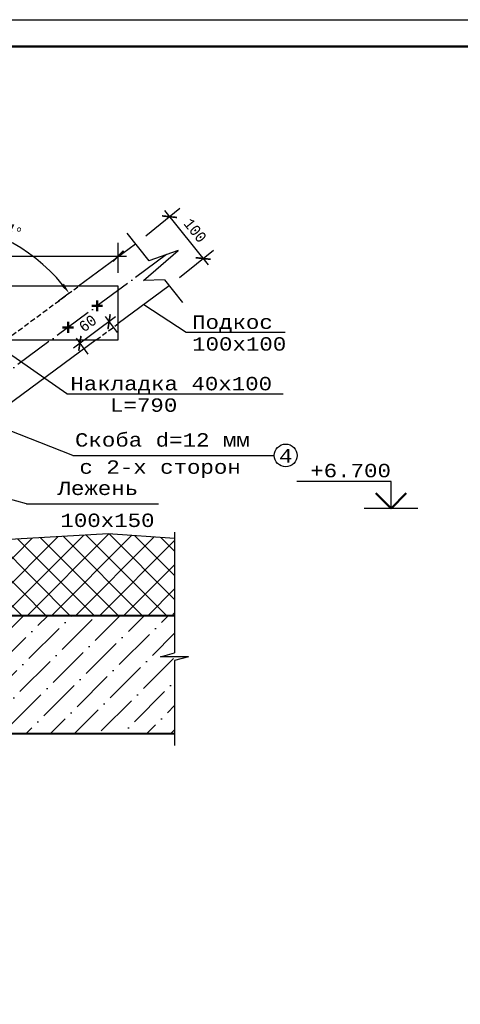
# Model space of a CAD drawing. Header units: millimetres. Extents: x -17 to 2655, y -428 to 194.
# Tile 10 of 47: x 568 to 650, y -314 to -131. Entities that reach past the tile are written whole.
import ezdxf

# ---------------------------------------------------------------- set-up
doc = ezdxf.new("R2010")
doc.units = ezdxf.units.MM
doc.linetypes.add('ACAD_ISO04W100', pattern=[30, 24, -3, 0, -3])
doc.linetypes.add('HIDDEN2', pattern=[4.7625, 3.175, -1.5875])
for name, color, linetype in [('лист а3', 7, 'Continuous'), ('Оси', 3, 'ACAD_ISO04W100'), ('РАЗМЕР', 5, 'Continuous'), ('Размеры', 5, 'Continuous'), ('тонкий', 251, 'Continuous')]:
    doc.layers.add(name, color=color, linetype=linetype)
doc.layers.add('Стены', color=32, linetype='Continuous', lineweight=40)
doc.layers.add('стропила', color=40, linetype='Continuous', lineweight=30)
doc.styles.get("Standard").update_dxf_attribs({"font": 'COUR.TTF', "width": 0.8, "height": 2})
doc.styles.add('style1', font='COUR.TTF')
doc.dimstyles.get("Standard").update_dxf_attribs({"dimtxt": 2, "dimasz": 2, "dimexe": 2.5, "dimexo": 2.5, "dimgap": 1, "dimtad": 1, "dimdec": 0, "dimzin": 0, "dimdsep": 46, "dimtxsty": 'Standard', "dimblk": 'ARCHTICK', "dimcen": -3, "dimdle": 1.5, "dimadec": 0, "dimazin": 0, "dimtfac": 0.75, "dimtdec": 0, "dimtofl": 0, "dimtmove": 0, "dimatfit": 3, "dimldrblk": 'ARCHTICK', "dimfxl": 0, "dimtvp": 1.5, "dimtolj": 1, "dimtzin": 0, "dimarcsym": 0})
doc.dimstyles.new('STANDARD$2', dxfattribs={"dimtxt": 2, "dimasz": 2, "dimexe": 2.5, "dimexo": 2.5, "dimgap": 1, "dimtad": 1, "dimdec": 0, "dimzin": 0, "dimdsep": 46, "dimtxsty": 'Standard', "dimcen": -3, "dimdle": 1.5, "dimadec": 0, "dimazin": 0, "dimtfac": 0.75, "dimtdec": 0, "dimtofl": 0, "dimtmove": 0, "dimatfit": 3, "dimldrblk": 'ARCHTICK', "dimfxl": 0, "dimtvp": 1.5, "dimtolj": 1, "dimtzin": 0, "dimarcsym": 0})

# ---------------------------------------------------------------- blocks, each defined once
blk = doc.blocks.new('_ArchTick')
at = {"color": 0, "linetype": 'ByBlock', "const_width": 0.15}
blk.add_lwpolyline([(-0.5, -0.5), (0.5, 0.5)], dxfattribs=at)
blk = doc.blocks.new('*D311')
at = {"layer": 'Defpoints', "color": 0}
for p in [(582.41, -184.23), (576.96, -188.26), (579.17, -191.24)]:
    blk.add_point(p, dxfattribs=at)
at = {"layer": 'РАЗМЕР', "color": 0, "lineweight": -2}
for p, q in [((585.82, -186.32), (577.96, -192.13)), ((583.89, -186.24), (586.1, -189.22)), ((578.45, -190.27), (580.65, -193.25))]:
    blk.add_line(p, q, dxfattribs=at)
at = {"layer": 'РАЗМЕР', "color": 0, "lineweight": -2, "xscale": 2, "yscale": 2, "zscale": 2}
for p, rotation in [((584.61, -187.21), 36.47477621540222), ((579.17, -191.24), 216.4747762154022)]:
    blk.add_blockref('_ArchTick', p, dxfattribs=dict(at, rotation=rotation))
at = {"layer": 'РАЗМЕР', "color": 0, "insert": (580.63, -187.52), "char_height": 2, "attachment_point": 5, "rotation": 36.4748}
blk.add_mtext('\\A1;60', dxfattribs=at)
blk = doc.blocks.new('*D312')
at = {"layer": 'Defpoints', "color": 0}
for p in [(586.33, -174.98), (507.39, -180.59), (586.33, -180.59)]:
    blk.add_point(p, dxfattribs=at)
at = {"layer": 'Размеры', "color": 0, "lineweight": -2}
for p, q in [((507.39, -178.09), (507.39, -172.48)), ((586.33, -178.09), (586.33, -172.48)), ((505.89, -174.98), (587.83, -174.98))]:
    blk.add_line(p, q, dxfattribs=at)
at = {"layer": 'Размеры', "color": 0, "lineweight": -2, "xscale": 2, "yscale": 2, "zscale": 2, "rotation": 180}
blk.add_blockref('_ArchTick', (507.39, -174.98), dxfattribs=at)
at = {"layer": 'Размеры', "color": 0, "lineweight": -2, "xscale": 2, "yscale": 2, "zscale": 2}
blk.add_blockref('_ArchTick', (586.33, -174.98), dxfattribs=at)
at = {"layer": 'Размеры', "color": 0, "insert": (546.86, -172.86), "char_height": 2, "attachment_point": 5}
blk.add_mtext('\\A1;790', dxfattribs=at)
blk = doc.blocks.new('*D316')
at = {"layer": 'Defpoints', "color": 0}
for p in [(589.53, -172.75), (602.14, -175.43), (595.82, -180.54)]:
    blk.add_point(p, dxfattribs=at)
at = {"layer": 'Размеры', "color": 0, "lineweight": -2}
for p, q in [((591.47, -171.18), (597.8, -166.07)), ((594.92, -166.47), (603.09, -176.6)), ((597.76, -178.97), (604.09, -173.86))]:
    blk.add_line(p, q, dxfattribs=at)
at = {"layer": 'Размеры', "color": 0, "lineweight": -2, "xscale": 2, "yscale": 2, "zscale": 2}
for p, rotation in [((595.86, -167.64), 128.9083788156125), ((602.14, -175.43), 308.9083788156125)]:
    blk.add_blockref('_ArchTick', p, dxfattribs=dict(at, rotation=rotation))
at = {"layer": 'Размеры', "color": 0, "insert": (600.65, -170.2), "char_height": 2, "attachment_point": 5, "rotation": 308.9084}
blk.add_mtext('\\A1;100', dxfattribs=at)
blk = doc.blocks.new('*D317')
at = {"layer": 'Defpoints', "color": 0}
for p in [(549.87, -164.76), (589.53, -172.75), (569.68, -174.49), (549.87, -180.59), (578.93, -180.59)]:
    blk.add_point(p, dxfattribs=at)
at = {"layer": 'Размеры', "color": 0, "lineweight": -2}
blk.add_line((576.92, -182.07), (575.17, -183.37), dxfattribs=at)
blk.add_arc((549.87, -202.07), 33.96, 39.8493, 86.6254, dxfattribs=at)
at = {"layer": 'Размеры', "color": 0}
for points in [[(551.86, -168.5), (551.88, -167.83), (549.87, -168.11)], [(576.2, -180.1), (575.68, -180.52), (577.18, -181.88)]]:
    blk.add_solid(points, dxfattribs=at)
at = {"layer": 'Размеры', "color": 0, "insert": (566.11, -169.87), "char_height": 2, "attachment_point": 5, "rotation": 333.2374}
blk.add_mtext('\\A1;54°', dxfattribs=at)

msp = doc.modelspace()

# ---------------------------------------------------------------- hatches: boundary and pattern name
at = {"layer": 'тонкий'}
h = msp.add_hatch(dxfattribs=at)
h.set_pattern_fill('ANSI37', color=256, style=0)
h.set_pattern_definition([(135, (1089.735, 0), (2.245064, 2.245064), []), (45, (1089.735, 0), (2.245064, -2.245064), [])])
h.paths.add_polyline_path([(563.8675, -227.9442), (584.4545, -226.7504), (596.8226, -227.6187), (596.8226, -241.9857), (563.8675, -241.9857)])
h = msp.add_hatch(dxfattribs=at)
h.set_pattern_fill('ANSI36', color=256, style=0)
h.set_pattern_definition([(45, (422.0592, 486.9704), (1.683798, 6.173926), [7.9375, -1.5875, 0, -1.5875])])
h.paths.add_polyline_path([(596.8226, -263.9857), (596.8226, -250.3441), (599.4352, -249.632), (594.21, -249.632), (596.8226, -248.92), (596.8226, -241.9857), (551.8675, -241.9857), (551.8675, -263.9857)])

# ---------------------------------------------------------------- linework, layer by layer
at = {"lineweight": 50}
for p, q in [((582.4073, -185.2333), (582.4073, -183.2333)), ((583.4073, -184.2333), (581.4073, -184.2333)), ((577.9621, -188.2588), (575.9621, -188.2588)), ((576.9621, -189.2588), (576.9621, -187.2588)), ((637.1407, -221.9857), (634.3123, -219.1573)), ((637.1407, -221.9857), (639.9692, -219.1573))]:
    msp.add_line(p, q, dxfattribs=at)
for p, q in [((576.7532, -200.6605), (617.0268, -200.6605)), ((637.1407, -216.9857), (619.5797, -216.9857)), ((637.1407, -221.9857), (637.1407, -216.9857)), ((642.1407, -221.9857), (632.1407, -221.9857)), ((596.8226, -226.4239), (596.8226, -248.92)), ((594.21, -249.632), (596.8226, -248.92)), ((599.4352, -249.632), (594.21, -249.632)), ((599.4352, -249.632), (596.8226, -250.3441)), ((596.8226, -250.3441), (596.8226, -266.1579))]:
    msp.add_line(p, q)
at = {"layer": 'лист а3', "color": 7}
msp.add_lwpolyline([(440.0518, -427.9324), (440.0518, -130.9324), (860.0518, -130.9324), (860.0518, -427.9324), (440.0518, -427.9324)], dxfattribs=at)
at = {"layer": 'лист а3', "color": 7, "lineweight": 50}
msp.add_lwpolyline([(460.0518, -135.9324), (855.0518, -135.9324), (855.0518, -422.9324), (460.0518, -422.9324), (460.0518, -135.9324)], dxfattribs=at)
at = {"layer": 'Оси', "ltscale": 0.3}
msp.add_line((595.3326, -174.6779), (544.8675, -211.9857), dxfattribs=at)
at = {"layer": 'Стены'}
for p, q in [((596.8226, -241.9857), (551.8675, -241.9857)), ((596.8226, -263.9857), (551.8675, -263.9857))]:
    msp.add_line(p, q, dxfattribs=at)
at = {"layer": 'стропила'}
for p, q in [((589.5288, -172.7505), (578.9262, -180.5888)), ((586.3313, -180.5888), (507.3908, -180.5888)), ((595.8153, -180.539), (586.3313, -187.5503)), ((586.3313, -190.5888), (586.3313, -180.5888)), ((507.3908, -190.5888), (586.3313, -190.5888)), ((582.2213, -190.5888), (553.2783, -211.9857))]:
    msp.add_line(p, q, dxfattribs=at)
at = {"layer": 'тонкий'}
for p, q in [((587.9051, -170.7388), (592.041, -175.863)), ((591.0292, -179.5134), (597.4589, -173.9123)), ((597.4589, -173.9123), (592.041, -175.863)), ((594.908, -179.415), (591.0292, -179.5134)), ((594.908, -179.415), (598.3016, -183.6195)), ((598.948, -189.212), (591.0733, -184.0447)), ((576.7532, -200.6605), (557.8958, -187.5095)), ((569.225, -221.1499), (549.9473, -215.9156)), ((584.4545, -226.7504), (563.8675, -227.9442)), ((596.8226, -227.6187), (584.4545, -226.7504))]:
    msp.add_line(p, q, dxfattribs=at)
at = {"layer": 'тонкий', "linetype": 'HIDDEN2', "ltscale": 0.3}
for p, q in [((565.3995, -190.5888), (578.9262, -180.5888)), ((582.2213, -190.5888), (586.3313, -187.5503))]:
    msp.add_line(p, q, dxfattribs=at)
at = {"layer": 'тонкий', "linetype": 'Continuous', "ltscale": 2}
for p, q in [((617.4163, -189.212), (598.948, -189.212)), ((577.8475, -212.1308), (615.4006, -212.1308)), ((569.225, -221.1499), (593.8276, -221.1499))]:
    msp.add_line(p, q, dxfattribs=at)
at = {"layer": 'тонкий', "linetype": 'Continuous'}
msp.add_line((577.8475, -212.1308), (556.2213, -203.5921), dxfattribs=at)
at = {"layer": 'тонкий'}
msp.add_circle((617.5182, -212.1308), 2.1175, dxfattribs=at)

# ---------------------------------------------------------------- texts
at = {"style": 'style1'}
for s, p in [('Подкос', (600.0818, -188.5471)), ('100x100', (600.0818, -192.5996)), ('Накладка 40x100', (577.3978, -199.9956)), ('L=790', (584.7934, -203.9956)), ('Скоба d=12 мм', (578.2602, -210.4815)), ('4', (616.2764, -213.4495)), ('с 2-х сторон', (579.0855, -215.5421)), ('+6.700', (622.094, -216.1986)), ('Лежень', (575.0024, -219.5006)), ('100x150', (575.5396, -225.4624))]:
    msp.add_text(s, height=2.5, dxfattribs=at).set_placement(p)

# ---------------------------------------------------------------- dimensions: what is measured, and where the dimension line sits
at = {"layer": 'РАЗМЕР'}
dim = msp.add_aligned_dim(p1=(582.4073, -184.2333), p2=(576.9621, -188.2588), distance=3.7075, text='60', dimstyle='Standard', dxfattribs=at)
dim.commit()
dim.dimension.update_dxf_attribs({"geometry": '*D311', "text_midpoint": (580.6261, -187.5194)})
at = {"layer": 'Размеры'}
dim = msp.add_angular_dim_2l(base=(569.6779, -174.4854), line1=((589.5288, -172.7505), (578.9262, -180.5888)), line2=((549.8675, -164.7641), (549.8675, -180.5888)), dimstyle='STANDARD$2', dxfattribs=at)
dim.commit()
dim.dimension.update_dxf_attribs({"geometry": '*D317', "text_midpoint": (566.1054, -169.8736)})
dim = msp.add_aligned_dim(p1=(589.5288, -172.7505), p2=(595.8153, -180.539), distance=8.1334, text='100', dimstyle='Standard', dxfattribs=at)
dim.commit()
dim.dimension.update_dxf_attribs({"geometry": '*D316', "text_midpoint": (600.6538, -170.2024)})
dim = msp.add_linear_dim(base=(586.3313, -174.9841), p1=(507.3908, -180.5888), p2=(586.3313, -180.5888), text='790', dimstyle='Standard', dxfattribs=at)
dim.commit()
dim.dimension.update_dxf_attribs({"geometry": '*D312', "text_midpoint": (546.8611, -172.8602)})

doc.saveas('drawing.dxf')
